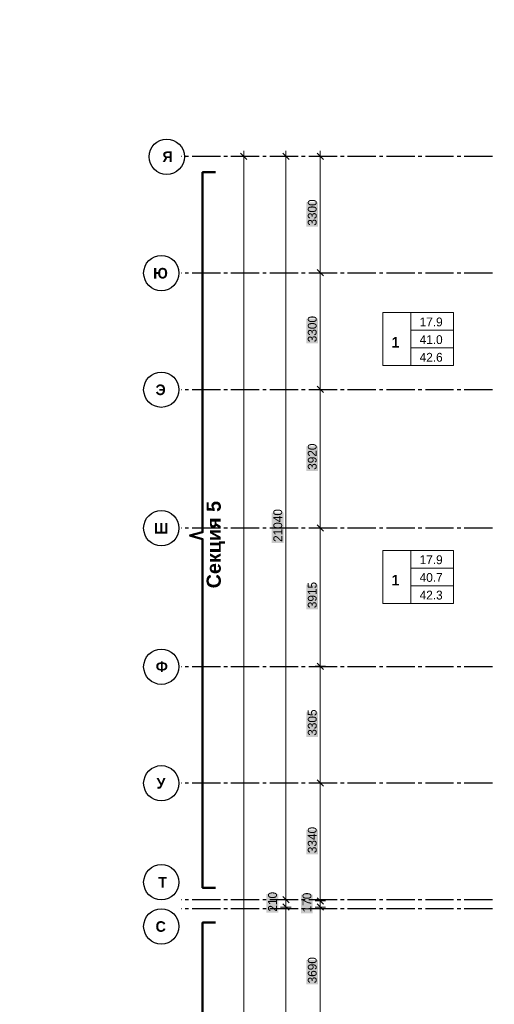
# Model space of a CAD drawing. Header units: millimetres. Extents: x 259029 to 2494469, y -731578 to -57567.
# Tile 193 of 253: x 446186 to 459613, y -569272 to -541405. Entities that reach past the tile are written whole.
import ezdxf
from ezdxf import colors
from ezdxf.entities.mleader import LeaderData, LeaderLine
from ezdxf.math import Vec2, Vec3

# ---------------------------------------------------------------- set-up
doc = ezdxf.new("R2010")
doc.units = ezdxf.units.MM
for name, color, linetype in [('PDF _Геометрия', 7, 'Continuous'), ('PDF _Сплошная заливка', 7, 'Continuous'), ('PDF _Текст', 7, 'Continuous')]:
    doc.layers.add(name, color=color, linetype=linetype)
doc.layers.add('Выноски', color=20, linetype='Continuous', lineweight=20)
doc.layers.add('Символы 0.20', color=1, linetype='Continuous', lineweight=20)
doc.styles.add('PDF Arial Bold', font='arialbd.ttf')
doc.styles.add('PDF Century Gothic', font='GOTHIC.TTF')
doc.styles.add('PDF Century Gothic Bold', font='GOTHICB.TTF')
doc.styles.add('ГОСТ', font='GOST_Common.ttf')

# ---------------------------------------------------------------- blocks, each defined once
blk = doc.blocks.new('_None')

msp = doc.modelspace()

# ---------------------------------------------------------------- linework, layer by layer
at = {"layer": 'PDF _Геометрия', "lineweight": 25}
for points in [[(450756.3, -545267.5), (450762.7, -545267.5)], [(450862.7, -545267.5), (450962.7, -545267.5)], [(451062.7, -545267.5), (451862.7, -545267.5)], [(451962.7, -545267.5), (452062.7, -545267.5)], [(452162.7, -545267.5), (452962.7, -545267.5)], [(453062.7, -545267.5), (453162.7, -545267.5)], [(453262.7, -545267.5), (454062.7, -545267.5)], [(454162.7, -545267.5), (454262.7, -545267.5)], [(454362.7, -545267.5), (455162.7, -545267.5)], [(455262.7, -545267.5), (455362.7, -545267.5)], [(455462.7, -545267.5), (456262.7, -545267.5)], [(456362.7, -545267.5), (456462.7, -545267.5)], [(456562.7, -545267.5), (457362.7, -545267.5)], [(457462.7, -545267.5), (457562.7, -545267.5)], [(457662.7, -545267.5), (458462.7, -545267.5)], [(458562.7, -545267.5), (458662.7, -545267.5)], [(458762.7, -545267.5), (459562.7, -545267.5)], [(450756.3, -548567.5), (450762.7, -548567.5)], [(450862.7, -548567.5), (450962.7, -548567.5)], [(451062.7, -548567.5), (451862.7, -548567.5)], [(451962.7, -548567.5), (452062.7, -548567.5)], [(452162.7, -548567.5), (452962.7, -548567.5)], [(453062.7, -548567.5), (453162.7, -548567.5)], [(453262.7, -548567.5), (454062.7, -548567.5)], [(454162.7, -548567.5), (454262.7, -548567.5)], [(454362.7, -548567.5), (455162.7, -548567.5)], [(455262.7, -548567.5), (455362.7, -548567.5)], [(455462.7, -548567.5), (456262.7, -548567.5)], [(456362.7, -548567.5), (456462.7, -548567.5)], [(456562.7, -548567.5), (457362.7, -548567.5)], [(457462.7, -548567.5), (457562.7, -548567.5)], [(457662.7, -548567.5), (458462.7, -548567.5)], [(458562.7, -548567.5), (458662.7, -548567.5)], [(458762.7, -548567.5), (459562.7, -548567.5)], [(450756.3, -551867.5), (450762.7, -551867.5)], [(450862.7, -551867.5), (450962.7, -551867.5)], [(451062.7, -551867.5), (451862.7, -551867.5)], [(451962.7, -551867.5), (452062.7, -551867.5)], [(452162.7, -551867.5), (452962.7, -551867.5)], [(453062.7, -551867.5), (453162.7, -551867.5)], [(453262.7, -551867.5), (454062.7, -551867.5)], [(454162.7, -551867.5), (454262.7, -551867.5)], [(454362.7, -551867.5), (455162.7, -551867.5)], [(455262.7, -551867.5), (455362.7, -551867.5)], [(455462.7, -551867.5), (456262.7, -551867.5)], [(456362.7, -551867.5), (456462.7, -551867.5)], [(456562.7, -551867.5), (457362.7, -551867.5)], [(457462.7, -551867.5), (457562.7, -551867.5)], [(457662.7, -551867.5), (458462.7, -551867.5)], [(458562.7, -551867.5), (458662.7, -551867.5)], [(458762.7, -551867.5), (459562.7, -551867.5)], [(450756.3, -555787.5), (450762.7, -555787.5)], [(450862.7, -555787.5), (450962.7, -555787.5)], [(451062.7, -555787.5), (451862.7, -555787.5)], [(451962.7, -555787.5), (452062.7, -555787.5)], [(452162.7, -555787.5), (452962.7, -555787.5)], [(453062.7, -555787.5), (453162.7, -555787.5)], [(453262.7, -555787.5), (454062.7, -555787.5)], [(454162.7, -555787.5), (454262.7, -555787.5)], [(454362.7, -555787.5), (455162.7, -555787.5)], [(455262.7, -555787.5), (455362.7, -555787.5)], [(455462.7, -555787.5), (456262.7, -555787.5)], [(456362.7, -555787.5), (456462.7, -555787.5)], [(456562.7, -555787.5), (457362.7, -555787.5)], [(457462.7, -555787.5), (457562.7, -555787.5)], [(457662.7, -555787.5), (458462.7, -555787.5)], [(458562.7, -555787.5), (458662.7, -555787.5)], [(458762.7, -555787.5), (459562.7, -555787.5)], [(450756.3, -559707.5), (450762.7, -559707.5)], [(450862.7, -559707.5), (450962.7, -559707.5)], [(451062.7, -559707.5), (451862.7, -559707.5)], [(451962.7, -559707.5), (452062.7, -559707.5)], [(452162.7, -559707.5), (452962.7, -559707.5)], [(453062.7, -559707.5), (453162.7, -559707.5)], [(453262.7, -559707.5), (454062.7, -559707.5)], [(454162.7, -559707.5), (454262.7, -559707.5)], [(454362.7, -559707.5), (455162.7, -559707.5)], [(455262.7, -559707.5), (455362.7, -559707.5)], [(455462.7, -559707.5), (456262.7, -559707.5)], [(456362.7, -559707.5), (456462.7, -559707.5)], [(456562.7, -559707.5), (457362.7, -559707.5)], [(457462.7, -559707.5), (457562.7, -559707.5)], [(457662.7, -559707.5), (458462.7, -559707.5)], [(458562.7, -559707.5), (458662.7, -559707.5)], [(458762.7, -559707.5), (459562.7, -559707.5)], [(450756.3, -563007.5), (450762.7, -563007.5)], [(450862.7, -563007.5), (450962.7, -563007.5)], [(451062.7, -563007.5), (451862.7, -563007.5)], [(451962.7, -563007.5), (452062.7, -563007.5)], [(452162.7, -563007.5), (452962.7, -563007.5)], [(453062.7, -563007.5), (453162.7, -563007.5)], [(453262.7, -563007.5), (454062.7, -563007.5)], [(454162.7, -563007.5), (454262.7, -563007.5)], [(454362.7, -563007.5), (455162.7, -563007.5)], [(455262.7, -563007.5), (455362.7, -563007.5)], [(455462.7, -563007.5), (456262.7, -563007.5)], [(456362.7, -563007.5), (456462.7, -563007.5)], [(456562.7, -563007.5), (457362.7, -563007.5)], [(457462.7, -563007.5), (457562.7, -563007.5)], [(457662.7, -563007.5), (458462.7, -563007.5)], [(458562.7, -563007.5), (458662.7, -563007.5)], [(458762.7, -563007.5), (459562.7, -563007.5)], [(450756.3, -566307.5), (450762.7, -566307.5)], [(450862.7, -566307.5), (450962.7, -566307.5)], [(451062.7, -566307.5), (451862.7, -566307.5)], [(451962.7, -566307.5), (452062.7, -566307.5)], [(452162.7, -566307.5), (452962.7, -566307.5)], [(453062.7, -566307.5), (453162.7, -566307.5)], [(453262.7, -566307.5), (454062.7, -566307.5)], [(454162.7, -566307.5), (454262.7, -566307.5)], [(454362.7, -566307.5), (455162.7, -566307.5)], [(455262.7, -566307.5), (455362.7, -566307.5)], [(455462.7, -566307.5), (456262.7, -566307.5)], [(456362.7, -566307.5), (456462.7, -566307.5)], [(456562.7, -566307.5), (457362.7, -566307.5)], [(457462.7, -566307.5), (457562.7, -566307.5)], [(457662.7, -566307.5), (458462.7, -566307.5)], [(458562.7, -566307.5), (458662.7, -566307.5)], [(458762.7, -566307.5), (459562.7, -566307.5)], [(450756.3, -566557.5), (450762.7, -566557.5)], [(450862.7, -566557.5), (450962.7, -566557.5)], [(451062.7, -566557.5), (451862.7, -566557.5)], [(451962.7, -566557.5), (452062.7, -566557.5)], [(452162.7, -566557.5), (452962.7, -566557.5)], [(453062.7, -566557.5), (453162.7, -566557.5)], [(453262.7, -566557.5), (454062.7, -566557.5)], [(454162.7, -566557.5), (454262.7, -566557.5)], [(454362.7, -566557.5), (455162.7, -566557.5)], [(455262.7, -566557.5), (455362.7, -566557.5)], [(455462.7, -566557.5), (456262.7, -566557.5)], [(456362.7, -566557.5), (456462.7, -566557.5)], [(456562.7, -566557.5), (457362.7, -566557.5)], [(457462.7, -566557.5), (457562.7, -566557.5)], [(457662.7, -566557.5), (458462.7, -566557.5)], [(458562.7, -566557.5), (458662.7, -566557.5)], [(458762.7, -566557.5), (459562.7, -566557.5)]]:
    msp.add_lwpolyline(points, dxfattribs=at)
at = {"layer": 'PDF _Геометрия', "lineweight": 13}
for points in [[(452372.9, -545267.8), (452522.9, -545267.8), (452522.9, -545117.8)], [(452672.9, -545267.8), (452522.9, -545267.8), (452522.9, -613047.5), (452672.9, -613047.5)], [(453865.6, -545267.8), (453715.6, -545267.8), (453565.6, -545267.8)], [(453715.6, -545117.8), (453715.6, -545267.8), (453715.6, -566307.7), (453865.6, -566307.7)], [(454840.9, -545267.8), (454690.9, -545267.8), (454540.9, -545267.8)], [(454690.9, -545117.8), (454690.9, -545267.8), (454690.9, -548567.8), (454840.9, -548567.8)], [(454540.9, -548567.8), (454690.9, -548567.8), (454690.9, -551867.8), (454840.9, -551867.8)], [(454540.9, -551867.8), (454690.9, -551867.8), (454690.9, -555787.7), (454840.9, -555787.7)], [(454690.9, -563007.7), (454690.9, -559702.7), (454690.9, -555787.7), (454540.9, -555787.7)], [(454840.9, -559702.7), (454690.9, -559702.7), (454540.9, -559702.7)], [(454840.9, -563007.7), (454690.9, -563007.7), (454540.9, -563007.7)], [(454690.9, -563007.7), (454690.9, -566347.7), (454840.9, -566347.7)], [(453565.6, -566307.7), (453715.6, -566307.7), (453715.6, -566517.7), (453865.6, -566517.7)], [(453565.6, -566517.7), (453715.6, -566517.7), (453715.6, -587947.6), (453865.6, -587947.6)], [(454540.9, -566347.7), (454690.9, -566347.7), (454690.9, -566517.7), (454840.9, -566517.7)], [(454540.9, -566517.7), (454690.9, -566517.7), (454690.9, -570207.7), (454840.9, -570207.7)]]:
    msp.add_lwpolyline(points, dxfattribs=at)
at = {"layer": 'PDF _Геометрия', "lineweight": 35}
for points in [[(452612.9, -545357.8), (452432.9, -545177.8)], [(453805.6, -545357.8), (453625.6, -545177.8)], [(454780.9, -545357.8), (454600.9, -545177.8)], [(454780.9, -548657.8), (454600.9, -548477.8)], [(454780.9, -551957.8), (454600.9, -551777.8)], [(454780.9, -555877.7), (454600.9, -555697.8)], [(454780.9, -559792.7), (454600.9, -559612.7)], [(454780.9, -563097.7), (454600.9, -562917.7)], [(453805.6, -566397.7), (453625.6, -566217.7)], [(453805.6, -566607.7), (453625.6, -566427.7)], [(454780.9, -566437.7), (454600.9, -566257.7)], [(454780.9, -566607.7), (454600.9, -566427.7)]]:
    msp.add_lwpolyline(points, dxfattribs=at)
at = {"layer": 'PDF _Геометрия', "lineweight": 50}
for points in [[(451729.9, -565970.5), (451359.5, -565970.5), (451359.5, -556103.7), (451000.9, -556007.7), (451359.5, -555911.6), (451359.5, -545720.5), (451695.5, -545720.5), (451729.9, -545720.5)], [(451729.9, -587680.5), (451359.5, -587680.5), (451359.5, -577813.7), (451000.9, -577717.7), (451359.5, -577621.6), (451359.5, -566960.5), (451695.5, -566960.5), (451729.9, -566960.5)]]:
    msp.add_lwpolyline(points, dxfattribs=at)
at = {"layer": 'PDF _Геометрия', "lineweight": 13}
for points in [[(457255, -549694.4), (456455, -549694.4), (456455, -551194.4), (457255, -551194.4)], [(457255, -549694.4), (458455, -549694.4), (458455, -550194.4), (457255, -550194.4)], [(457255, -550194.4), (458455, -550194.4), (458455, -550694.4), (457255, -550694.4)], [(457255, -550694.4), (458455, -550694.4), (458455, -551194.4), (457255, -551194.4)], [(457255, -556424.4), (456455, -556424.4), (456455, -557924.4), (457255, -557924.4)], [(457255, -556424.4), (458455, -556424.4), (458455, -556924.4), (457255, -556924.4)], [(457255, -556924.4), (458455, -556924.4), (458455, -557424.4), (457255, -557424.4)], [(457255, -557424.4), (458455, -557424.4), (458455, -557924.4), (457255, -557924.4)]]:
    msp.add_lwpolyline(points, close=True, dxfattribs=at)
at = {"layer": 'PDF _Геометрия', "lineweight": 25}
for centre in [(450346, -545283.2), (450192.4, -548576.5), (450192.4, -551876.5), (450192.4, -555796.5), (450192.4, -559716.5), (450192.4, -563016.5), (450192.4, -565816.5), (450192.4, -567066.5)]:
    msp.add_circle(centre, 500, dxfattribs=at)
at = {"layer": 'PDF _Сплошная заливка', "color": 7, "lineweight": 13, "true_color": 0xffffff, "transparency": 33554559}
for points in [[(454628.4, -547265.9), (454628.4, -546569.7), (454290.8, -547265.9), (454290.8, -546569.7)], [(454628.4, -550565.8), (454628.4, -549869.7), (454290.8, -550565.8), (454290.8, -549869.7)], [(454628.4, -554175.8), (454628.4, -553479.7), (454290.8, -554175.8), (454290.8, -553479.7)], [(453653.1, -556216.2), (453653.1, -555359.3), (453315.5, -556216.2), (453315.5, -555359.3)], [(454628.4, -558091.6), (454628.4, -557398.9), (454290.8, -558091.6), (454290.8, -557398.9)], [(454628.4, -561701.6), (454628.4, -561008.8), (454290.8, -561701.6), (454290.8, -561008.8)], [(454628.4, -565025.8), (454628.4, -564329.6), (454290.8, -565025.8), (454290.8, -564329.6)], [(453503.1, -566680.4), (453503.1, -566145), (453165.5, -566680.4), (453165.5, -566145)], [(454478.4, -566700.4), (454478.4, -566165), (454140.8, -566700.4), (454140.8, -566165)], [(454628.4, -568710.8), (454628.4, -568014.6), (454290.8, -568710.8), (454290.8, -568014.6)]]:
    msp.add_solid(points, dxfattribs=at)

# ---------------------------------------------------------------- texts
at = {"layer": 'PDF _Текст', "attachment_point": 7}
for s, insert, char_height, style in [('Я', (450223.6, -545433.5), 300, 'PDF Century Gothic Bold'), ('Ю', (449962.5, -548734.4), 300, 'PDF Century Gothic Bold'), ('17.9', (457500.7, -550088.1), 250, 'PDF Century Gothic'), ('1', (456706.4, -550686.9), 300, 'PDF Century Gothic Bold'), ('41.0', (457500.7, -550588.1), 250, 'PDF Century Gothic'), ('42.6', (457500.7, -551088.1), 250, 'PDF Century Gothic'), ('Э', (450030, -552034.4), 300, 'PDF Century Gothic Bold'), ('Ш', (449990, -555946.8), 300, 'PDF Century Gothic Bold'), ('17.9', (457500.7, -556818.1), 250, 'PDF Century Gothic'), ('1', (456706.4, -557416.9), 300, 'PDF Century Gothic Bold'), ('40.7', (457500.7, -557318), 250, 'PDF Century Gothic'), ('42.3', (457500.7, -557818.1), 250, 'PDF Century Gothic'), ('Ф', (450035, -559866.8), 300, 'PDF Century Gothic Bold'), ('У', (450057.5, -563173.7), 300, 'PDF Century Gothic Bold'), ('Т', (450105, -565966.7), 300, 'PDF Century Gothic Bold'), ('С', (450030, -567224.3), 300, 'PDF Century Gothic Bold')]:
    msp.add_mtext(s, dxfattribs=dict(at, insert=insert, char_height=char_height, style=style))
at = {"layer": 'PDF _Текст', "attachment_point": 7, "rotation": 90}
for s, insert, char_height, style in [('3300', (454590.9, -547234.6), 250, 'PDF Century Gothic'), ('3300', (454590.9, -550534.6), 250, 'PDF Century Gothic'), ('3920', (454590.9, -554144.6), 250, 'PDF Century Gothic'), ('Секция 5', (451990.2, -557498.9), 400, 'PDF Arial Bold'), ('21040', (453615.6, -556184.9), 250, 'PDF Century Gothic'), ('3915', (454590.9, -558060.4), 250, 'PDF Century Gothic'), ('3305', (454590.9, -561670.3), 250, 'PDF Century Gothic'), ('3340', (454590.9, -564994.5), 250, 'PDF Century Gothic'), ('210', (453465.6, -566649.1), 250, 'PDF Century Gothic'), ('170', (454440.9, -566669.1), 250, 'PDF Century Gothic'), ('3690', (454590.9, -568679.5), 250, 'PDF Century Gothic')]:
    msp.add_mtext(s, dxfattribs=dict(at, insert=insert, char_height=char_height, style=style))
at = {"layer": 'Выноски'}
note = msp.add_mtext_static_columns([''] * 2, width=18604.939, gutter_width=10240.1, height=0, dxfattribs=dict(at, insert=(295601.8, -509833), char_height=250, attachment_point=1, style='ГОСТ'))
for column, words in zip([note] + note.columns.linked_columns, ['\\pi8790.91665;Общие указания:\\P\\pi570.45,l346.2,t2000;1.^IСтроительство здания должно производиться в соответствии с проектом производства работ (ППР). при {\\H1.66663x; }\\P\\pi0,t346.2;отсутствии проекта ППР в производство строительно-монтажных работ запрещается. {\\H1.18896x; }\\P\\pi570.45,t2000;2.^IМонтаж сборных конструкций вести в соответствии с требованиями СП 70.13330.2012 "Несущие и {\\H1.54818x; }\\P\\pi0,t346.2;ограждающие конструкции "(акт.ред. СНиП 3.03.01-87*).{\\H1.62844x;\\C0; \\H0.61408x;\\P\\pi570.45,t2000;}3.^IВсе сварные работы следует вести в соответствии с ГОСТ 5264-80* "Ручная дуговая сварка.Соединения {\\H1.20169x; }\\P\\pi0,t346.2;сварные" и  ГОСТ 14098-2014 "Соединения сварные арматуры и закладных деталей железобетонных конструкций". {\\H1.54394x; }\\PСварку вести электродами типа Э42А. {\\H1.42985x;\\C0; \\H0.69937x;\\P\\pi570.45,t2000;}4.^IВсе металлические конструкции окрасить эмалью ПФ-1189 по ГОСТ 6465-79 в два слоя. Эмаль наносить на {\\H1.46788x; }\\P\\pi0,t346.2;грунтовку ГФ-021 по ГОСТ 25129-82 (первый слой - на заводе-изготовителе, второй слой - на монтаже).{\\H1.65521x;\\C0; \\H0.60415x;\\P\\pi10052.46968,l0,tz;\\H1.55946x; \\H0.64125x;\\P\\H1.64685x; \\H0.60722x;\\P\\pi812.5,l41.6675;\\H1.23852x; \\H0.80742x;\\P}', '']):
    column.text = words

# ---------------------------------------------------------------- leaders
at = {"layer": 'Символы 0.20'}
ml = msp.add_multileader_mtext('Standard', dxfattribs=at)
ml.set_content('3(л.6)', color=256, style='ГОСТ')
ml.set_leader_properties(color=256, linetype='ByLayer', lineweight=-1)
ml.set_arrow_properties(name='NONE')
ml.build(insert=Vec2(0, 0))
ml.multileader.update_dxf_attribs({"text_left_attachment_type": 6, "text_right_attachment_type": 6, "dogleg_length": 0.25, "arrow_head_size": 200, "scale": 100})
ctx = ml.context
ctx.base_point, ctx.scale, ctx.char_height, ctx.arrow_head_size, ctx.landing_gap_size, ctx.plane_origin = Vec3(356877.5, -543027), 100, 250, 200, 25, Vec3(357361.8, -543328.8)
ctx.left_attachment, ctx.right_attachment = 6, 6
notes = []
notes.append((ctx, [(0, (1, 1, 0), (356852.5, -543027), (1, 0), 25, [(0, [(356178.7, -542439)], 0, [])])]))
ctx.mtext.insert, ctx.mtext.width, ctx.mtext.defined_height, ctx.mtext.flow_direction = Vec3(356902.5, -542727), 1094.387, 742.8, 5
ml = msp.add_multileader_mtext('Standard', dxfattribs=at)
ml.set_content('2(л.6)', color=256, style='ГОСТ')
ml.set_leader_properties(color=256, linetype='ByLayer', lineweight=-1)
ml.set_arrow_properties(name='NONE')
ml.build(insert=Vec2(0, 0))
ml.multileader.update_dxf_attribs({"text_left_attachment_type": 6, "text_right_attachment_type": 6, "dogleg_length": 0.25, "arrow_head_size": 200, "scale": 100})
ctx = ml.context
ctx.base_point, ctx.scale, ctx.char_height, ctx.arrow_head_size, ctx.landing_gap_size, ctx.plane_origin = Vec3(373876.8, -543331.4), 100, 250, 200, 25, Vec3(376206.2, -543268.4)
ctx.left_attachment, ctx.right_attachment = 6, 6
notes.append((ctx, [(1, (1, 1, 0), (374701.8, -543331.4), (-1, 0), 25, [(0, [(374690.3, -542556.8)], 0, [])])]))
ctx.mtext.insert, ctx.mtext.width, ctx.mtext.defined_height, ctx.mtext.flow_direction = Vec3(373901.8, -543031.4), 1094.387, 742.8, 5
ml = msp.add_multileader_mtext('Standard', dxfattribs=at)
ml.set_content('2(л.6)', color=256, style='ГОСТ')
ml.set_leader_properties(color=256, linetype='ByLayer', lineweight=-1)
ml.set_arrow_properties(name='NONE')
ml.build(insert=Vec2(0, 0))
ml.multileader.update_dxf_attribs({"text_left_attachment_type": 6, "text_right_attachment_type": 6, "dogleg_length": 0.25, "arrow_head_size": 200, "scale": 100})
ctx = ml.context
ctx.base_point, ctx.scale, ctx.char_height, ctx.arrow_head_size, ctx.landing_gap_size, ctx.plane_origin = Vec3(377784.4, -543029.1), 100, 250, 200, 25, Vec3(378998.6, -545163.5)
ctx.left_attachment, ctx.right_attachment = 6, 6
notes.append((ctx, [(0, (1, 1, 0), (377759.4, -543029.1), (1, 0), 25, [(0, [(377687.6, -543708.5)], 0, [])])]))
ctx.mtext.insert, ctx.mtext.width, ctx.mtext.flow_direction = Vec3(377809.4, -542729.1), 792.21, 5
ml = msp.add_multileader_mtext('Standard', dxfattribs=at)
ml.set_content('4(л.6)', color=256, style='ГОСТ')
ml.set_leader_properties(color=256, linetype='ByLayer', lineweight=-1)
ml.set_arrow_properties(name='NONE')
ml.build(insert=Vec2(0, 0))
ml.multileader.update_dxf_attribs({"text_left_attachment_type": 6, "text_right_attachment_type": 6, "dogleg_length": 0.25, "arrow_head_size": 200, "scale": 100})
ctx = ml.context
ctx.base_point, ctx.scale, ctx.char_height, ctx.arrow_head_size, ctx.landing_gap_size, ctx.plane_origin = Vec3(373715.2, -544514.2), 100, 250, 200, 25, Vec3(376206.2, -546798.4)
ctx.left_attachment, ctx.right_attachment = 6, 6
notes.append((ctx, [(1, (1, 1, 0), (374565.2, -544514.2), (-1, 0), 25, [(0, [(374723, -545288.1)], 0, [])])]))
ctx.mtext.insert, ctx.mtext.width, ctx.mtext.defined_height, ctx.mtext.flow_direction = Vec3(373740.2, -544214.2), 1094.387, 742.8, 5
ml = msp.add_multileader_mtext('Standard', dxfattribs=at)
ml.set_content('3(л.6)', color=256, style='ГОСТ')
ml.set_leader_properties(color=256, linetype='ByLayer', lineweight=-1)
ml.set_arrow_properties(name='NONE')
ml.build(insert=Vec2(0, 0))
ml.multileader.update_dxf_attribs({"text_left_attachment_type": 6, "text_right_attachment_type": 6, "dogleg_length": 0.25, "arrow_head_size": 200, "scale": 100})
ctx = ml.context
ctx.base_point, ctx.scale, ctx.char_height, ctx.arrow_head_size, ctx.landing_gap_size, ctx.plane_origin = Vec3(356758.6, -546329.5), 100, 250, 200, 25, Vec3(357242.9, -546631.3)
ctx.left_attachment, ctx.right_attachment = 6, 6
notes.append((ctx, [(0, (1, 1, 0), (356733.6, -546329.5), (1, 0), 25, [(0, [(356059.8, -545741.6)], 0, [])])]))
ctx.mtext.insert, ctx.mtext.width, ctx.mtext.defined_height, ctx.mtext.flow_direction = Vec3(356783.6, -546029.5), 1094.387, 742.8, 5
ml = msp.add_multileader_mtext('Standard', dxfattribs=at)
ml.set_content('2(л.6)', color=256, style='ГОСТ')
ml.set_leader_properties(color=256, linetype='ByLayer', lineweight=-1)
ml.set_arrow_properties(name='NONE')
ml.build(insert=Vec2(0, 0))
ml.multileader.update_dxf_attribs({"text_left_attachment_type": 6, "text_right_attachment_type": 6, "dogleg_length": 0.25, "arrow_head_size": 200, "scale": 100})
ctx = ml.context
ctx.base_point, ctx.scale, ctx.char_height, ctx.arrow_head_size, ctx.landing_gap_size, ctx.plane_origin = Vec3(377815.8, -546207.3), 100, 250, 200, 25, Vec3(379029.9, -548341.8)
ctx.left_attachment, ctx.right_attachment = 6, 6
notes.append((ctx, [(0, (1, 1, 0), (377790.8, -546207.3), (1, 0), 25, [(0, [(377719, -546886.7)], 0, [])])]))
ctx.mtext.insert, ctx.mtext.width, ctx.mtext.flow_direction = Vec3(377840.8, -545907.3), 792.21, 5
ml = msp.add_multileader_mtext('Standard', dxfattribs=at)
ml.set_content('3(л.6)', color=256, style='ГОСТ')
ml.set_leader_properties(color=256, linetype='ByLayer', lineweight=-1)
ml.set_arrow_properties(name='NONE')
ml.build(insert=Vec2(0, 0))
ml.multileader.update_dxf_attribs({"text_left_attachment_type": 6, "text_right_attachment_type": 6, "dogleg_length": 0.25, "arrow_head_size": 200, "scale": 100})
ctx = ml.context
ctx.base_point, ctx.scale, ctx.char_height, ctx.arrow_head_size, ctx.landing_gap_size, ctx.plane_origin = Vec3(356999.7, -549601.6), 100, 250, 200, 25, Vec3(357484, -549903.4)
ctx.left_attachment, ctx.right_attachment = 6, 6
notes.append((ctx, [(0, (1, 1, 0), (356974.7, -549601.6), (1, 0), 25, [(0, [(356300.9, -549013.7)], 0, [])])]))
ctx.mtext.insert, ctx.mtext.width, ctx.mtext.defined_height, ctx.mtext.flow_direction = Vec3(357024.7, -549301.6), 1094.387, 742.8, 5
ml = msp.add_multileader_mtext('Standard', dxfattribs=at)
ml.set_content('4(л.6)', color=256, style='ГОСТ')
ml.set_leader_properties(color=256, linetype='ByLayer', lineweight=-1)
ml.set_arrow_properties(name='NONE')
ml.build(insert=Vec2(0, 0))
ml.multileader.update_dxf_attribs({"text_left_attachment_type": 6, "text_right_attachment_type": 6, "dogleg_length": 0.25, "arrow_head_size": 200, "scale": 100})
ctx = ml.context
ctx.base_point, ctx.scale, ctx.char_height, ctx.arrow_head_size, ctx.landing_gap_size, ctx.plane_origin = Vec3(374084.5, -550009.2), 100, 250, 200, 25, Vec3(376276, -549903.4)
ctx.left_attachment, ctx.right_attachment = 6, 6
notes.append((ctx, [(1, (1, 1, 0), (374934.5, -550009.2), (-1, 0), 25, [(0, [(374854.7, -549242.2)], 0, [])])]))
ctx.mtext.insert, ctx.mtext.width, ctx.mtext.defined_height, ctx.mtext.flow_direction = Vec3(374109.5, -549709.2), 1094.387, 742.8, 5
ml = msp.add_multileader_mtext('Standard', dxfattribs=at)
ml.set_content('2(л.6)', color=256, style='ГОСТ')
ml.set_leader_properties(color=256, linetype='ByLayer', lineweight=-1)
ml.set_arrow_properties(name='NONE')
ml.build(insert=Vec2(0, 0))
ml.multileader.update_dxf_attribs({"text_left_attachment_type": 6, "text_right_attachment_type": 6, "dogleg_length": 0.25, "arrow_head_size": 200, "scale": 100})
ctx = ml.context
ctx.base_point, ctx.scale, ctx.char_height, ctx.arrow_head_size, ctx.landing_gap_size, ctx.plane_origin = Vec3(377784.4, -549497), 100, 250, 200, 25, Vec3(378998.6, -551631.5)
ctx.left_attachment, ctx.right_attachment = 6, 6
notes.append((ctx, [(0, (1, 1, 0), (377759.4, -549497), (1, 0), 25, [(0, [(377687.6, -550176.4)], 0, [])])]))
ctx.mtext.insert, ctx.mtext.width, ctx.mtext.flow_direction = Vec3(377809.4, -549197), 792.21, 5
ml = msp.add_multileader_mtext('Standard', dxfattribs=at)
ml.set_content('3(л.6)', color=256, style='ГОСТ')
ml.set_leader_properties(color=256, linetype='ByLayer', lineweight=-1)
ml.set_arrow_properties(name='NONE')
ml.build(insert=Vec2(0, 0))
ml.multileader.update_dxf_attribs({"text_left_attachment_type": 6, "text_right_attachment_type": 6, "dogleg_length": 0.25, "arrow_head_size": 200, "scale": 100})
ctx = ml.context
ctx.base_point, ctx.scale, ctx.char_height, ctx.arrow_head_size, ctx.landing_gap_size, ctx.plane_origin = Vec3(354948.2, -550982.2), 100, 250, 200, 25, Vec3(357414.1, -553266.3)
ctx.left_attachment, ctx.right_attachment = 6, 6
notes.append((ctx, [(1, (1, 1, 0), (355773.2, -550982.2), (-1, 0), 25, [(0, [(355930.9, -551756.1)], 0, [])])]))
ctx.mtext.insert, ctx.mtext.width, ctx.mtext.defined_height, ctx.mtext.flow_direction = Vec3(354973.2, -550682.2), 1094.387, 742.8, 5
ml = msp.add_multileader_mtext('Standard', dxfattribs=at)
ml.set_content('4(л.6)', color=256, style='ГОСТ')
ml.set_leader_properties(color=256, linetype='ByLayer', lineweight=-1)
ml.set_arrow_properties(name='NONE')
ml.build(insert=Vec2(0, 0))
ml.multileader.update_dxf_attribs({"text_left_attachment_type": 6, "text_right_attachment_type": 6, "dogleg_length": 0.25, "arrow_head_size": 200, "scale": 100})
ctx = ml.context
ctx.base_point, ctx.scale, ctx.char_height, ctx.arrow_head_size, ctx.landing_gap_size, ctx.plane_origin = Vec3(373715.2, -550982.2), 100, 250, 200, 25, Vec3(376206.2, -553266.3)
ctx.left_attachment, ctx.right_attachment = 6, 6
notes.append((ctx, [(1, (1, 1, 0), (374565.2, -550982.2), (-1, 0), 25, [(0, [(374723, -551756.1)], 0, [])])]))
ctx.mtext.insert, ctx.mtext.width, ctx.mtext.defined_height, ctx.mtext.flow_direction = Vec3(373740.2, -550682.2), 1094.387, 742.8, 5
ml = msp.add_multileader_mtext('Standard', dxfattribs=at)
ml.set_content('2(л.6)', color=256, style='ГОСТ')
ml.set_leader_properties(color=256, linetype='ByLayer', lineweight=-1)
ml.set_arrow_properties(name='NONE')
ml.build(insert=Vec2(0, 0))
ml.multileader.update_dxf_attribs({"text_left_attachment_type": 6, "text_right_attachment_type": 6, "dogleg_length": 0.25, "arrow_head_size": 200, "scale": 100})
ctx = ml.context
ctx.base_point, ctx.scale, ctx.char_height, ctx.arrow_head_size, ctx.landing_gap_size, ctx.plane_origin = Vec3(377784.4, -552738.6), 100, 250, 200, 25, Vec3(378998.6, -554873)
ctx.left_attachment, ctx.right_attachment = 6, 6
notes.append((ctx, [(0, (1, 1, 0), (377759.4, -552738.6), (1, 0), 25, [(0, [(377687.6, -553417.9)], 0, [])])]))
ctx.mtext.insert, ctx.mtext.width, ctx.mtext.flow_direction = Vec3(377809.4, -552438.6), 792.21, 5
ml = msp.add_multileader_mtext('Standard', dxfattribs=at)
ml.set_content('3(л.6)', color=256, style='ГОСТ')
ml.set_leader_properties(color=256, linetype='ByLayer', lineweight=-1)
ml.set_arrow_properties(name='NONE')
ml.build(insert=Vec2(0, 0))
ml.multileader.update_dxf_attribs({"text_left_attachment_type": 6, "text_right_attachment_type": 6, "dogleg_length": 0.25, "arrow_head_size": 200, "scale": 100})
ctx = ml.context
ctx.base_point, ctx.scale, ctx.char_height, ctx.arrow_head_size, ctx.landing_gap_size, ctx.plane_origin = Vec3(357121.5, -556237.9), 100, 250, 200, 25, Vec3(357414.1, -556507.9)
ctx.left_attachment, ctx.right_attachment = 6, 6
notes.append((ctx, [(0, (1, 1, 0), (357096.5, -556237.9), (1, 0), 25, [(0, [(356211.6, -555644.8)], 0, [])])]))
ctx.mtext.insert, ctx.mtext.width, ctx.mtext.defined_height, ctx.mtext.flow_direction = Vec3(357146.5, -555937.9), 1094.387, 742.8, 5
ml = msp.add_multileader_mtext('Standard', dxfattribs=at)
ml.set_content('4(л.6)', color=256, style='ГОСТ')
ml.set_leader_properties(color=256, linetype='ByLayer', lineweight=-1)
ml.set_arrow_properties(name='NONE')
ml.build(insert=Vec2(0, 0))
ml.multileader.update_dxf_attribs({"text_left_attachment_type": 6, "text_right_attachment_type": 6, "dogleg_length": 0.25, "arrow_head_size": 200, "scale": 100})
ctx = ml.context
ctx.base_point, ctx.scale, ctx.char_height, ctx.arrow_head_size, ctx.landing_gap_size, ctx.plane_origin = Vec3(373966.5, -556237.9), 100, 250, 200, 25, Vec3(376206.2, -556507.9)
ctx.left_attachment, ctx.right_attachment = 6, 6
notes.append((ctx, [(1, (1, 1, 0), (374816.5, -556237.9), (-1, 0), 25, [(0, [(374721.5, -555795)], 0, [])])]))
ctx.mtext.insert, ctx.mtext.width, ctx.mtext.defined_height, ctx.mtext.flow_direction = Vec3(373991.5, -555937.9), 1094.387, 742.8, 5
ml = msp.add_multileader_mtext('Standard', dxfattribs=at)
ml.set_content('6(л.6)', color=256, style='ГОСТ')
ml.set_leader_properties(color=256, linetype='ByLayer', lineweight=-1)
ml.set_arrow_properties(name='NONE')
ml.build(insert=Vec2(0, 0))
ml.multileader.update_dxf_attribs({"text_left_attachment_type": 6, "text_right_attachment_type": 6, "dogleg_length": 0.25, "arrow_head_size": 200, "scale": 100})
ctx = ml.context
ctx.base_point, ctx.scale, ctx.char_height, ctx.arrow_head_size, ctx.landing_gap_size, ctx.plane_origin = Vec3(377884, -556040.9), 100, 250, 200, 25, Vec3(379098.1, -558175.3)
ctx.left_attachment, ctx.right_attachment = 6, 6
notes.append((ctx, [(0, (1, 1, 0), (377859, -556040.9), (1, 0), 25, [(0, [(377787.2, -556720.3)], 0, [])])]))
ctx.mtext.insert, ctx.mtext.width, ctx.mtext.flow_direction = Vec3(377909, -555740.9), 792.21, 5
for ctx, leaders in notes:
    for number, flags, end, landing, length, lines in leaders:
        leader = LeaderData()
        leader.index, (leader.has_last_leader_line, leader.has_dogleg_vector, leader.attachment_direction) = number, flags
        leader.last_leader_point, leader.dogleg_vector, leader.dogleg_length = Vec3(end), Vec3(landing), length
        for number, points, colour, breaks in lines:
            line = LeaderLine()
            line.index, line.vertices, line.color, line.breaks = number, Vec3.list(points), colors.encode_raw_color(colour), breaks
            leader.lines.append(line)
        ctx.leaders.append(leader)

doc.saveas('drawing.dxf')
